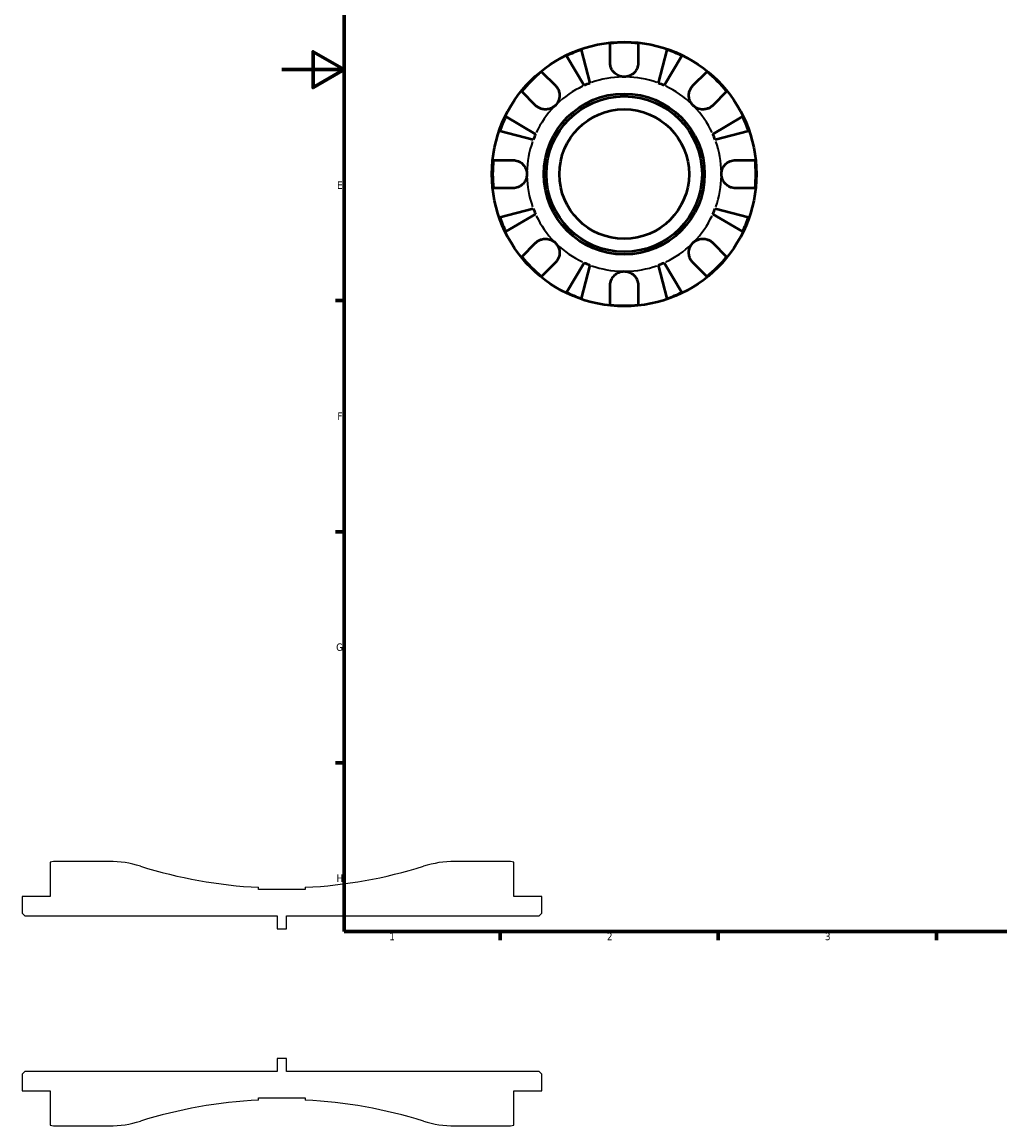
# Model space of a CAD drawing. Header units: millimetres. Extents: x -83 to 902, y -42 to 599.
# Tile 1 of 6: x -83 to 231, y -42 to 312. Entities that reach past the tile are written whole.
import ezdxf

# ---------------------------------------------------------------- set-up
doc = ezdxf.new("R2010")
doc.units = ezdxf.units.MM
for name, color, linetype, lineweight in [('Border (ANSI)', 7, 'Continuous', 70), ('Visible (ANSI)', 7, 'Continuous', 50), ('Visible Narrow (ANSI)', 7, 'Continuous', 35)]:
    doc.layers.add(name, color=color, linetype=linetype, lineweight=lineweight)
doc.styles.add('Note Text (ANSI)', font='tahoma.ttf')

# ---------------------------------------------------------------- blocks, each defined once
blk = doc.blocks.new('Borders Default Border')
at = {"layer": 'Border (ANSI)'}
for p, q in [((20, 222.75), (17.2, 222.75)), ((20, 148.5), (17.2, 148.5)), ((20, 74.25), (17.2, 74.25)), ((70.08, 20), (70.08, 17.2)), ((140.17, 20), (140.17, 17.2)), ((210.25, 20), (210.25, 17.2))]:
    blk.add_line(p, q, dxfattribs=at)
at = {"layer": 'Border (ANSI)', "flags": 128}
for points in [[(20, 20), (20, 574), (821, 574), (821, 20), (20, 20)], [(0, 297), (20, 297), (10, 302.77), (10, 291.23), (20, 297)]]:
    blk.add_lwpolyline(points, dxfattribs=at)
at = {"layer": 'Border (ANSI)', "color": 5, "true_color": 0x0000ff, "char_height": 2.4, "attachment_point": 7, "style": 'Note Text (ANSI)'}
for s, insert in [('E', (17.71, 258.68)), ('F', (17.78, 184.43)), ('G', (17.4, 110.13)), ('H', (17.53, 35.93)), ('1', (34.5, 17.2)), ('2', (104.4, 17.2)), ('3', (174.46, 17.15))]:
    blk.add_mtext(s, dxfattribs=dict(at, insert=insert))

msp = doc.modelspace()

# ---------------------------------------------------------------- linework, layer by layer
for p, q in [((-74.5, 42.27), (-74.5, 31.25)), ((-55.48, 42.5), (-72.25, 42.5)), ((72.25, 42.5), (55.48, 42.5)), ((74.5, 31.25), (74.5, 42.27)), ((-7.5, 33.49), (-7.5, 34.19)), ((7.5, 33.49), (-7.5, 33.49)), ((7.5, 34.19), (7.5, 33.49)), ((-74.5, 31.25), (-83.5, 31.25)), ((-83.5, 31.25), (-83.5, 25.85)), ((83.5, 31.25), (74.5, 31.25)), ((83.5, 25.85), (83.5, 31.25)), ((-83.5, 25.85), (-82.65, 25)), ((-82.65, 25), (-1.5, 25)), ((-1.5, 25), (-1.5, 20.83)), ((1.5, 20.83), (1.5, 25)), ((1.5, 25), (82.65, 25)), ((82.65, 25), (83.5, 25.85)), ((-1.5, 20.83), (1.5, 20.83)), ((1.5, -20.83), (-1.5, -20.83)), ((-1.5, -20.83), (-1.5, -25)), ((1.5, -25), (1.5, -20.83)), ((-82.65, -25), (-83.5, -25.85)), ((-83.5, -25.85), (-83.5, -31.25)), ((-1.5, -25), (-82.65, -25)), ((82.65, -25), (1.5, -25)), ((83.5, -25.85), (82.65, -25)), ((83.5, -31.25), (83.5, -25.85)), ((-83.5, -31.25), (-74.5, -31.25)), ((-74.5, -31.25), (-74.5, -42.27)), ((74.5, -42.27), (74.5, -31.25)), ((74.5, -31.25), (83.5, -31.25)), ((-7.5, -34.19), (-7.5, -33.49)), ((-7.5, -33.49), (7.5, -33.49)), ((7.5, -33.49), (7.5, -34.19)), ((-72.25, -42.5), (-55.48, -42.5)), ((55.48, -42.5), (72.25, -42.5))]:
    msp.add_line(p, q)
for centre, major_axis, start_param, end_param in [((-72.25, 31.25), (-11.25, 0), 4.712389, 4.913747), ((-55.48, 9.1), (-31.87, 10), 4.712389, 5.016452), ((0, 185.9), (-151.71, 7.5), 1.316129, 1.570796), ((0, 185.9), (-144.93, -45.48), 1.316129, 1.570796), ((55.48, 9.1), (-33.4, 0), 4.712389, 5.016452), ((72.25, 31.25), (-11.02, 2.25), 4.712389, 4.913747), ((0, -185.9), (144.93, 45.48), 1.316129, 1.570796), ((0, -185.9), (151.71, -7.5), 1.316129, 1.570796), ((-72.25, -31.25), (11.02, -2.25), 4.712389, 4.913747), ((-55.48, -9.1), (33.4, 0), 4.712389, 5.016452), ((55.48, -9.1), (31.87, -10), 4.712389, 5.016452), ((72.25, -31.25), (11.25, 0), 4.712389, 4.913747)]:
    msp.add_ellipse(centre, major_axis=major_axis, ratio=1, start_param=start_param, end_param=end_param)
at = {"layer": 'Visible (ANSI)'}
for p, q in [((105.46, 299.18), (105.46, 305.46)), ((114.46, 305.46), (114.46, 299.18)), ((96.16, 303.38), (98.93, 292.67)), ((120.99, 292.67), (123.76, 303.38)), ((97.08, 291.9), (91.46, 301.44)), ((128.45, 301.44), (122.84, 291.9)), ((83.42, 296.33), (87.86, 291.89)), ((132.06, 291.89), (136.5, 296.33)), ((81.5, 285.52), (77.06, 289.97)), ((142.86, 289.97), (138.42, 285.52)), ((71.95, 281.92), (81.48, 276.3)), ((138.43, 276.3), (147.97, 281.92)), ((80.72, 274.46), (70, 277.23)), ((149.92, 277.23), (139.2, 274.46)), ((67.93, 267.93), (74.21, 267.93)), ((145.71, 267.93), (151.99, 267.93)), ((74.21, 258.93), (67.93, 258.93)), ((151.99, 258.93), (145.71, 258.93)), ((70, 249.63), (80.72, 252.4)), ((139.2, 252.4), (149.92, 249.63)), ((81.48, 250.55), (71.95, 244.93)), ((147.97, 244.93), (138.43, 250.55)), ((77.06, 236.89), (81.5, 241.33)), ((138.42, 241.33), (142.86, 236.89)), ((87.86, 234.97), (83.42, 230.52)), ((91.46, 225.42), (97.08, 234.95)), ((98.93, 234.19), (96.16, 223.47)), ((123.76, 223.47), (120.99, 234.19)), ((122.84, 234.95), (128.45, 225.42)), ((136.5, 230.52), (132.06, 234.97)), ((105.46, 221.39), (105.46, 227.68)), ((114.46, 227.68), (114.46, 221.39))]:
    msp.add_line(p, q, dxfattribs=at)
for radius in [42.5, 25.85, 25, 20.83]:
    msp.add_circle((109.96, 263.43), radius, dxfattribs=at)
for radius, start, end in [(42.27, 83.8892, 96.1108), (42.27, 109.0544, 115.9456), (42.27, 64.0544, 70.9456), (42.27, 128.8892, 141.1108), (42.27, 38.8892, 51.1108), (31.25, 110.6662, 114.3338), (31.25, 65.6662, 69.3338), (42.27, 154.0544, 160.9456), (42.27, 19.0544, 25.9456), (31.25, 155.6662, 159.3338), (31.25, 20.6662, 24.3338), (42.27, 173.8892, 186.1108), (42.27, 353.8892, 6.1108), (31.25, 200.6662, 204.3338), (31.25, 335.6662, 339.3338), (42.27, 199.0544, 205.9456), (42.27, 334.0544, 340.9456), (42.27, 218.8892, 231.1108), (31.25, 245.6662, 249.3338), (31.25, 290.6662, 294.3338), (42.27, 308.8892, 321.1108), (42.27, 244.0544, 250.9456), (42.27, 289.0544, 295.9456), (42.27, 263.8892, 276.1108)]:
    msp.add_arc((109.96, 263.43), radius, start, end, dxfattribs=at)
for points, knots in [([(109.96, 294.68), (109.58, 294.68), (109.2, 294.73), (108.44, 294.92), (108.06, 295.08), (107.21, 295.57), (106.78, 295.94), (106.16, 296.72), (105.95, 297.09), (105.64, 297.86), (105.54, 298.25), (105.47, 298.82), (105.46, 299), (105.46, 299.18)], [0, 0, 0, 0, 0.1143483, 0.1143483, 0.2360376, 0.2360376, 0.4080184, 0.4080184, 0.5379079, 0.5379079, 0.6657576, 0.6657576, 0.7240192, 0.7240192, 0.7240192, 0.7240192]), ([(114.46, 299.18), (114.46, 298.85), (114.42, 298.52), (114.26, 297.81), (114.13, 297.44), (113.73, 296.68), (113.45, 296.31), (112.71, 295.57), (112.23, 295.25), (111.14, 294.8), (110.55, 294.68), (109.96, 294.68)], [-0.7250316, -0.7250316, -0.7250316, -0.7250316, -0.617671, -0.617671, -0.4930824, -0.4930824, -0.3529803, -0.3529803, -0.1786805, -0.1786805, 0, 0, 0, 0]), ([(87.86, 291.89), (87.95, 291.8), (88.04, 291.71), (88.3, 291.39), (88.47, 291.15), (88.77, 290.61), (88.89, 290.32), (89.12, 289.57), (89.19, 289.11), (89.17, 288.08), (89.06, 287.52), (88.62, 286.45), (88.28, 285.95), (87.86, 285.52)], [-0.7247441, -0.7247441, -0.7247441, -0.7247441, -0.6829269, -0.6829269, -0.5894676, -0.5894676, -0.4901439, -0.4901439, -0.3493352, -0.3493352, -0.178565, -0.178565, 0, 0, 0, 0]), ([(132.06, 285.52), (131.81, 285.77), (131.6, 286.03), (131.23, 286.63), (131.07, 286.96), (130.81, 287.77), (130.73, 288.26), (130.74, 289.21), (130.82, 289.67), (131.06, 290.4), (131.18, 290.69), (131.49, 291.21), (131.66, 291.45), (131.92, 291.74), (131.98, 291.82), (132.06, 291.89)], [0, 0, 0, 0, 0.1023049, 0.1023049, 0.2116531, 0.2116531, 0.3586874, 0.3586874, 0.4986154, 0.4986154, 0.596139, 0.596139, 0.690343, 0.690343, 0.7235503, 0.7235503, 0.7235503, 0.7235503]), ([(87.86, 285.52), (87.62, 285.28), (87.35, 285.07), (86.75, 284.7), (86.42, 284.54), (85.61, 284.28), (85.13, 284.2), (84.17, 284.21), (83.72, 284.29), (82.99, 284.53), (82.7, 284.65), (82.17, 284.96), (81.94, 285.13), (81.64, 285.38), (81.57, 285.45), (81.5, 285.52)], [0, 0, 0, 0, 0.1023049, 0.1023049, 0.2116531, 0.2116531, 0.3586874, 0.3586874, 0.4986154, 0.4986154, 0.596139, 0.596139, 0.690343, 0.690343, 0.7235503, 0.7235503, 0.7235503, 0.7235503]), ([(138.42, 285.52), (138.33, 285.44), (138.24, 285.35), (137.92, 285.08), (137.68, 284.92), (137.15, 284.62), (136.85, 284.49), (136.1, 284.27), (135.64, 284.2), (134.61, 284.21), (134.05, 284.33), (132.98, 284.77), (132.48, 285.1), (132.06, 285.52)], [-0.7247441, -0.7247441, -0.7247441, -0.7247441, -0.6829269, -0.6829269, -0.5894676, -0.5894676, -0.4901439, -0.4901439, -0.3493352, -0.3493352, -0.178565, -0.178565, 0, 0, 0, 0]), ([(74.21, 267.93), (74.36, 267.93), (74.52, 267.92), (74.94, 267.88), (75.2, 267.82), (75.76, 267.66), (76.04, 267.55), (76.73, 267.19), (77.11, 266.9), (77.83, 266.16), (78.14, 265.68), (78.59, 264.61), (78.71, 264.02), (78.71, 263.43)], [-0.7196887, -0.7196887, -0.7196887, -0.7196887, -0.6691335, -0.6691335, -0.5844829, -0.5844829, -0.490085, -0.490085, -0.3476599, -0.3476599, -0.1782767, -0.1782767, 0, 0, 0, 0]), ([(141.21, 263.43), (141.21, 263.83), (141.26, 264.23), (141.48, 265.04), (141.66, 265.45), (142.21, 266.31), (142.61, 266.74), (143.37, 267.29), (143.7, 267.47), (144.3, 267.71), (144.56, 267.79), (145.11, 267.9), (145.39, 267.92), (145.68, 267.93), (145.69, 267.93), (145.71, 267.93)], [-3.126213, -3.126213, -3.126213, -3.126213, -3.0059213, -3.0059213, -2.8729567, -2.8729567, -2.6978937, -2.6978937, -2.583387, -2.583387, -2.4954757, -2.4954757, -2.4031024, -2.4031024, -2.3983168, -2.3983168, -2.3983168, -2.3983168]), ([(78.71, 263.43), (78.71, 263.03), (78.65, 262.63), (78.43, 261.81), (78.25, 261.41), (77.71, 260.54), (77.31, 260.12), (76.54, 259.56), (76.22, 259.38), (75.62, 259.14), (75.35, 259.07), (74.81, 258.96), (74.53, 258.93), (74.24, 258.93), (74.22, 258.93), (74.21, 258.93)], [-3.126213, -3.126213, -3.126213, -3.126213, -3.0059213, -3.0059213, -2.8729567, -2.8729567, -2.6978937, -2.6978937, -2.583387, -2.583387, -2.4954757, -2.4954757, -2.4031024, -2.4031024, -2.3983168, -2.3983168, -2.3983168, -2.3983168]), ([(145.71, 258.93), (145.55, 258.93), (145.4, 258.94), (144.98, 258.98), (144.71, 259.03), (144.16, 259.19), (143.88, 259.31), (143.19, 259.67), (142.81, 259.95), (142.09, 260.7), (141.77, 261.17), (141.33, 262.24), (141.21, 262.83), (141.21, 263.43)], [-0.7196887, -0.7196887, -0.7196887, -0.7196887, -0.6691335, -0.6691335, -0.5844829, -0.5844829, -0.490085, -0.490085, -0.3476599, -0.3476599, -0.1782767, -0.1782767, 0, 0, 0, 0]), ([(81.5, 241.33), (81.59, 241.42), (81.68, 241.51), (82, 241.77), (82.24, 241.94), (82.77, 242.24), (83.07, 242.36), (83.81, 242.59), (84.27, 242.65), (85.3, 242.64), (85.87, 242.53), (86.94, 242.08), (87.44, 241.75), (87.86, 241.33)], [-0.7247441, -0.7247441, -0.7247441, -0.7247441, -0.6829269, -0.6829269, -0.5894676, -0.5894676, -0.4901439, -0.4901439, -0.3493352, -0.3493352, -0.178565, -0.178565, 0, 0, 0, 0]), ([(87.86, 241.33), (88.1, 241.09), (88.32, 240.82), (88.69, 240.22), (88.84, 239.89), (89.11, 239.08), (89.18, 238.59), (89.18, 237.64), (89.1, 237.19), (88.86, 236.45), (88.73, 236.17), (88.43, 235.64), (88.26, 235.4), (88, 235.11), (87.93, 235.04), (87.86, 234.97)], [0, 0, 0, 0, 0.1023049, 0.1023049, 0.2116531, 0.2116531, 0.3586874, 0.3586874, 0.4986154, 0.4986154, 0.596139, 0.596139, 0.690343, 0.690343, 0.7235503, 0.7235503, 0.7235503, 0.7235503]), ([(132.06, 234.97), (131.97, 235.06), (131.88, 235.15), (131.61, 235.47), (131.45, 235.71), (131.15, 236.24), (131.02, 236.53), (130.8, 237.28), (130.73, 237.74), (130.75, 238.77), (130.86, 239.33), (131.3, 240.41), (131.63, 240.91), (132.06, 241.33)], [-0.7247441, -0.7247441, -0.7247441, -0.7247441, -0.6829269, -0.6829269, -0.5894676, -0.5894676, -0.4901439, -0.4901439, -0.3493352, -0.3493352, -0.178565, -0.178565, 0, 0, 0, 0]), ([(132.06, 241.33), (132.3, 241.57), (132.56, 241.78), (133.16, 242.16), (133.49, 242.31), (134.31, 242.58), (134.79, 242.65), (135.74, 242.64), (136.2, 242.57), (136.93, 242.33), (137.22, 242.2), (137.74, 241.9), (137.98, 241.73), (138.27, 241.47), (138.35, 241.4), (138.42, 241.33)], [0, 0, 0, 0, 0.1023049, 0.1023049, 0.2116531, 0.2116531, 0.3586874, 0.3586874, 0.4986154, 0.4986154, 0.596139, 0.596139, 0.690343, 0.690343, 0.7235503, 0.7235503, 0.7235503, 0.7235503]), ([(105.46, 227.68), (105.46, 227.83), (105.47, 227.99), (105.51, 228.41), (105.56, 228.67), (105.72, 229.22), (105.84, 229.51), (106.2, 230.2), (106.48, 230.57), (107.23, 231.3), (107.7, 231.61), (108.78, 232.06), (109.36, 232.18), (109.96, 232.18)], [-0.7196887, -0.7196887, -0.7196887, -0.7196887, -0.6691335, -0.6691335, -0.5844829, -0.5844829, -0.490085, -0.490085, -0.3476599, -0.3476599, -0.1782767, -0.1782767, 0, 0, 0, 0]), ([(109.96, 232.18), (110.36, 232.18), (110.76, 232.12), (111.57, 231.9), (111.98, 231.72), (112.84, 231.18), (113.27, 230.78), (113.82, 230.01), (114, 229.69), (114.24, 229.09), (114.32, 228.82), (114.43, 228.28), (114.46, 228), (114.46, 227.71), (114.46, 227.69), (114.46, 227.68)], [-3.126213, -3.126213, -3.126213, -3.126213, -3.0059213, -3.0059213, -2.8729567, -2.8729567, -2.6978937, -2.6978937, -2.583387, -2.583387, -2.4954757, -2.4954757, -2.4031024, -2.4031024, -2.3983168, -2.3983168, -2.3983168, -2.3983168])]:
    msp.add_open_spline(points, degree=3, knots=knots, dxfattribs=at)
at = {"layer": 'Visible Narrow (ANSI)'}
for start, end in [(91.0333, 109.6329), (70.3671, 88.9667), (115.3671, 133.9667), (46.0333, 64.6329), (136.0333, 154.6329), (25.3671, 43.9667), (160.3671, 178.9667), (1.0333, 19.6329), (181.0333, 199.6329), (340.3671, 358.9667), (205.3671, 223.9667), (316.0333, 334.6329), (226.0333, 244.6329), (295.3671, 313.9667), (250.3671, 268.9667), (271.0333, 289.6329)]:
    msp.add_arc((109.96, 263.43), 31.25, start, end, dxfattribs=at)

# ---------------------------------------------------------------- block references
msp.add_blockref('Borders Default Border', (0, 0))

doc.saveas('drawing.dxf')
